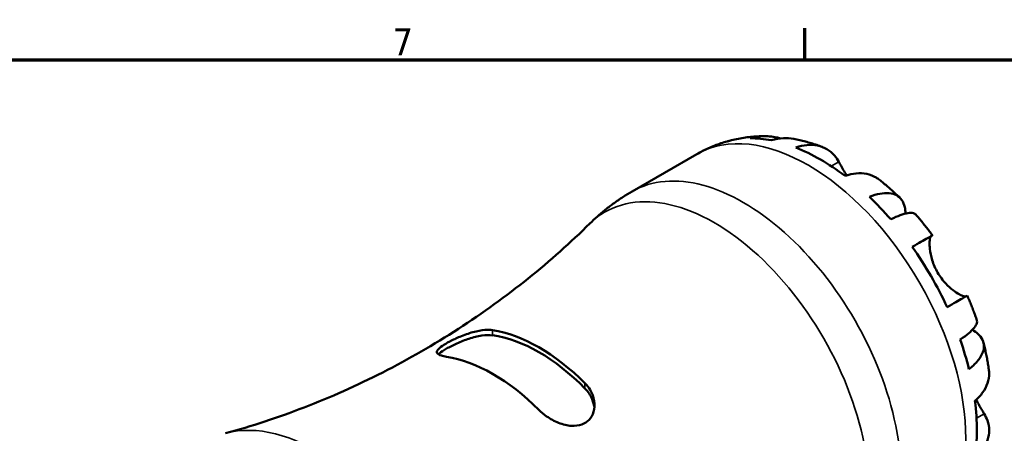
# Model space of a CAD drawing. Header units: millimetres. Extents: x -64 to 666, y 0 to 420.
# Tile 7 of 8: x 448 to 538, y 376 to 414. Entities that reach past the tile are written whole.
import ezdxf

# ---------------------------------------------------------------- set-up
doc = ezdxf.new("R2010")
doc.units = ezdxf.units.MM
for name, color, linetype, lineweight in [('Border (ISO)', 7, 'Continuous', 70), ('Visible (ISO)', 7, 'Continuous', 50), ('Visible Narrow (ISO)', 7, 'Continuous', 35)]:
    doc.layers.add(name, color=color, linetype=linetype, lineweight=lineweight)
doc.styles.add('Note Text (ISO)', font='tahoma.ttf')

# ---------------------------------------------------------------- blocks, each defined once
blk = doc.blocks.new('Borders Default Border')
at = {"layer": 'Border (ISO)'}
blk.add_line((519.75, 410), (519.75, 412.9), dxfattribs=at)
at = {"layer": 'Border (ISO)', "flags": 128}
blk.add_lwpolyline([(10, 10), (10, 410), (584, 410), (584, 10), (10, 10)], dxfattribs=at)
at = {"layer": 'Border (ISO)', "color": 232, "true_color": 0xca0064, "insert": (481.851, 410.4), "char_height": 2.5, "attachment_point": 7, "style": 'Note Text (ISO)'}
blk.add_mtext('7', dxfattribs=at)

msp = doc.modelspace()

# ---------------------------------------------------------------- linework, layer by layer
at = {"layer": 'Visible (ISO)'}
msp.add_line((503.86, 397.896), (509.814, 401.325), dxfattribs=at)
for centre, major_axis, start_param, end_param in [((521.176, 384.211), (-10.15, 17.625), 5.818858, 5.965982), ((521.176, 384.211), (-10.15, 17.625), 6.127124, 6.13806), ((521.176, 384.211), (-10.15, 17.625), 5.341726, 5.657715), ((521.176, 384.211), (-10.15, 17.625), 5.03346, 5.180584), ((521.176, 384.211), (-10.15, 17.625), 4.556328, 4.872317), ((495.296, 369.308), (8.714, -15.131), 2.007354, 2.708903), ((495.296, 369.308), (8.44, -14.656), 1.995452, 2.720804), ((521.176, 384.211), (-10.15, 17.625), 4.248062, 4.395186), ((491.053, 366.865), (-8.714, 15.131), 5.148947, 5.850495), ((521.176, 384.211), (-10.15, 17.625), 3.77093, 4.086919)]:
    msp.add_ellipse(centre, major_axis=major_axis, ratio=0.578093, start_param=start_param, end_param=end_param, dxfattribs=at)
for points, knots in [([(512.828, 402.56), (513.044, 402.616), (513.261, 402.667), (513.694, 402.756), (513.911, 402.795), (514.344, 402.861), (514.56, 402.888), (514.991, 402.932), (515.206, 402.948), (515.633, 402.97), (515.846, 402.976), (516.057, 402.976)], [5.655975, 5.655975, 5.655975, 5.655975, 5.6885141, 5.6885141, 5.7210531, 5.7210531, 5.7535921, 5.7535921, 5.7861312, 5.7861312, 5.8186702, 5.8186702, 5.8186702, 5.8186702]), ([(514.711, 402.787), (515.111, 402.9), (515.522, 402.96), (516.293, 402.987), (516.722, 402.953), (517.267, 402.836), (517.389, 402.806), (517.509, 402.771)], [0.1517731, 0.1517731, 0.1517731, 0.1517731, 0.2959053, 0.2959053, 0.44402, 0.44402, 0.4865649, 0.4865649, 0.4865649, 0.4865649]), ([(518.727, 402.726), (518.407, 402.787), (518.08, 402.806), (517.428, 402.776), (517.045, 402.713), (516.664, 402.598)], [4.3364025, 4.3364025, 4.3364025, 4.3364025, 4.4638383, 4.4638383, 4.6079705, 4.6079705, 4.6079705, 4.6079705]), ([(518.728, 402.727), (518.91, 402.692), (519.091, 402.654), (519.45, 402.573), (519.627, 402.529), (519.979, 402.435), (520.154, 402.386), (520.499, 402.281), (520.67, 402.226), (521.009, 402.111), (521.177, 402.051), (521.344, 401.989)], [5.9604028, 5.9604028, 5.9604028, 5.9604028, 5.9905933, 5.9905933, 6.0207839, 6.0207839, 6.0509744, 6.0509744, 6.0811649, 6.0811649, 6.1113555, 6.1113555, 6.1113555, 6.1113555]), ([(509.814, 401.325), (509.991, 401.426), (510.17, 401.524), (510.533, 401.709), (510.716, 401.797), (511.087, 401.964), (511.274, 402.042), (511.651, 402.189), (511.841, 402.258), (512.222, 402.386), (512.414, 402.445), (512.607, 402.499)], [5.4997209, 5.4997209, 5.4997209, 5.4997209, 5.5287459, 5.5287459, 5.557771, 5.557771, 5.586796, 5.586796, 5.6158211, 5.6158211, 5.6448461, 5.6448461, 5.6448461, 5.6448461]), ([(518.913, 401.935), (519.272, 402.056), (519.623, 402.129), (520.256, 402.189), (520.595, 402.177), (521.226, 402.049), (521.52, 401.933), (522.015, 401.641), (522.262, 401.437), (522.62, 401.017), (522.75, 400.825), (522.861, 400.623)], [0.1517835, 0.1517835, 0.1517835, 0.1517835, 0.2945318, 0.2945318, 0.4427257, 0.4427257, 0.5909197, 0.5909197, 0.7409091, 0.7409091, 0.8438642, 0.8438642, 0.8438642, 0.8438642]), ([(522.861, 400.623), (522.907, 400.538), (522.957, 400.448), (523.092, 400.208), (523.182, 400.052), (523.375, 399.724), (523.477, 399.554), (523.588, 399.378), (523.588, 399.378), (523.589, 399.377)], [-0.5159245, -0.5159245, -0.5159245, -0.5159245, -0.4707471, -0.4707471, -0.4031108, -0.4031108, -0.3374056, -0.3374056, -0.337133, -0.337133, -0.337133, -0.337133]), ([(526.592, 398.975), (526.494, 399.053), (526.393, 399.122), (526.045, 399.326), (525.752, 399.443), (525.12, 399.571), (524.781, 399.583), (524.149, 399.523), (523.798, 399.45), (523.439, 399.329)], [4.2241153, 4.2241153, 4.2241153, 4.2241153, 4.2851685, 4.2851685, 4.4333624, 4.4333624, 4.5815563, 4.5815563, 4.7243047, 4.7243047, 4.7243047, 4.7243047]), ([(526.592, 398.975), (526.724, 398.871), (526.855, 398.766), (527.114, 398.552), (527.243, 398.444), (527.497, 398.225), (527.623, 398.115), (527.873, 397.89), (527.997, 397.777), (528.243, 397.548), (528.364, 397.432), (528.485, 397.315)], [0.1815555, 0.1815555, 0.1815555, 0.1815555, 0.2112561, 0.2112561, 0.2409568, 0.2409568, 0.2706574, 0.2706574, 0.3003581, 0.3003581, 0.3300587, 0.3300587, 0.3300587, 0.3300587]), ([(499.992, 394.956), (500.217, 395.177), (500.45, 395.395), (500.929, 395.822), (501.175, 396.03), (501.681, 396.437), (501.94, 396.634), (502.471, 397.017), (502.741, 397.203), (503.293, 397.56), (503.574, 397.731), (503.86, 397.896)], [5.3502517, 5.3502517, 5.3502517, 5.3502517, 5.3801455, 5.3801455, 5.4100394, 5.4100394, 5.4399332, 5.4399332, 5.469827, 5.469827, 5.4997209, 5.4997209, 5.4997209, 5.4997209]), ([(525.688, 397.401), (526.032, 397.537), (526.359, 397.633), (526.929, 397.742), (527.223, 397.763), (527.75, 397.715), (527.983, 397.645), (528.353, 397.447), (528.524, 397.301), (528.789, 396.926), (528.881, 396.697), (528.973, 396.284), (528.995, 396.082), (528.997, 395.861)], [0.1517731, 0.1517731, 0.1517731, 0.1517731, 0.2959053, 0.2959053, 0.44402, 0.44402, 0.5921347, 0.5921347, 0.7405595, 0.7405595, 0.8889844, 0.8889844, 0.9972993, 0.9972993, 0.9972993, 0.9972993]), ([(529.942, 395.779), (529.888, 395.839), (529.813, 395.881), (529.602, 395.937), (529.433, 395.94), (529.015, 395.874), (528.766, 395.804), (528.264, 395.623), (527.966, 395.498), (527.641, 395.341)], [4.0586457, 4.0586457, 4.0586457, 4.0586457, 4.1676079, 4.1676079, 4.3157226, 4.3157226, 4.4638373, 4.4638373, 4.6079695, 4.6079695, 4.6079695, 4.6079695]), ([(529.942, 395.779), (530.049, 395.656), (530.156, 395.533), (530.366, 395.284), (530.47, 395.159), (530.676, 394.906), (530.778, 394.779), (530.98, 394.523), (531.08, 394.393), (531.278, 394.133), (531.375, 394.003), (531.472, 393.871)], [0.4546288, 0.4546288, 0.4546288, 0.4546288, 0.4833117, 0.4833117, 0.5119947, 0.5119947, 0.5406776, 0.5406776, 0.5693605, 0.5693605, 0.5980435, 0.5980435, 0.5980435, 0.5980435]), ([(499.992, 394.956), (498.239, 393.231), (496.34, 391.535), (492.292, 388.283), (490.143, 386.727), (485.662, 383.828), (483.33, 382.486), (478.574, 380.065), (476.149, 378.987), (471.304, 377.118), (468.884, 376.327), (466.513, 375.677)], [5.3502517, 5.3502517, 5.3502517, 5.3502517, 5.4100394, 5.4100394, 5.469827, 5.469827, 5.5296147, 5.5296147, 5.5894023, 5.5894023, 5.64919, 5.64919, 5.64919, 5.64919]), ([(529.618, 392.81), (529.925, 392.987), (530.197, 393.143), (530.644, 393.399), (530.856, 393.521), (531.187, 393.71), (531.306, 393.778), (531.448, 393.858), (531.483, 393.878), (531.459, 393.862), (531.425, 393.842), (531.373, 393.811)], [0.1517835, 0.1517835, 0.1517835, 0.1517835, 0.2945318, 0.2945318, 0.4427257, 0.4427257, 0.5909197, 0.5909197, 0.7409091, 0.7409091, 0.8438642, 0.8438642, 0.8438642, 0.8438642]), ([(531.373, 393.811), (531.351, 393.798), (531.33, 393.775), (531.284, 393.694), (531.26, 393.626), (531.225, 393.449), (531.214, 393.342), (531.203, 393.045), (531.21, 392.841), (531.271, 392.299), (531.341, 391.945), (531.574, 391.197), (531.74, 390.81), (531.951, 390.444)], [-0.5160532, -0.5160532, -0.5160532, -0.5160532, -0.4692739, -0.4692739, -0.4027296, -0.4027296, -0.3375441, -0.3375441, -0.2486094, -0.2486094, -0.1267417, -0.1267417, 0, 0, 0, 0]), ([(531.951, 390.444), (532.056, 390.264), (532.17, 390.089), (532.423, 389.747), (532.562, 389.581), (532.925, 389.191), (533.152, 388.987), (533.572, 388.662), (533.762, 388.538), (534.046, 388.382), (534.15, 388.334), (534.327, 388.27), (534.4, 388.253), (534.49, 388.247), (534.518, 388.249), (534.541, 388.255)], [0, 0, 0, 0, 0.0626039, 0.0626039, 0.1294602, 0.1294602, 0.2322761, 0.2322761, 0.3276608, 0.3276608, 0.3943951, 0.3943951, 0.4598172, 0.4598172, 0.4968146, 0.4968146, 0.4968146, 0.4968146]), ([(534.672, 388.328), (534.671, 388.329), (534.636, 388.309), (534.506, 388.235), (534.387, 388.168), (534.056, 387.979), (533.844, 387.857), (533.397, 387.601), (533.125, 387.444), (532.818, 387.268)], [4.1589189, 4.1589189, 4.1589189, 4.1589189, 4.2851203, 4.2851203, 4.4333143, 4.4333143, 4.5815082, 4.5815082, 4.7242565, 4.7242565, 4.7242565, 4.7242565]), ([(534.672, 388.328), (534.738, 388.179), (534.802, 388.029), (534.929, 387.727), (534.991, 387.576), (535.112, 387.273), (535.171, 387.121), (535.287, 386.817), (535.343, 386.664), (535.454, 386.357), (535.507, 386.203), (535.56, 386.049)], [0.9727776, 0.9727776, 0.9727776, 0.9727776, 1.0014593, 1.0014593, 1.0301409, 1.0301409, 1.0588225, 1.0588225, 1.0875042, 1.0875042, 1.1161858, 1.1161858, 1.1161858, 1.1161858]), ([(534.022, 384.289), (534.321, 384.491), (534.579, 384.685), (534.988, 385.027), (535.174, 385.206), (535.442, 385.532), (535.524, 385.679), (535.583, 385.887), (535.585, 385.973), (535.56, 386.049)], [0.1517731, 0.1517731, 0.1517731, 0.1517731, 0.2959053, 0.2959053, 0.44402, 0.44402, 0.5921347, 0.5921347, 0.7015658, 0.7015658, 0.7015658, 0.7015658]), ([(486.81, 382.714), (486.625, 382.742), (486.466, 382.777), (486.146, 382.88), (486.019, 382.954), (485.908, 383.131), (485.924, 383.235), (486.1, 383.462), (486.237, 383.58), (486.613, 383.838), (486.842, 383.973), (487.396, 384.264), (487.714, 384.414), (488.439, 384.716), (488.843, 384.859), (489.621, 385.073), (489.994, 385.145), (490.598, 385.194), (490.84, 385.19), (491.053, 385.157)], [-1.1156334, -1.1156334, -1.1156334, -1.1156334, -1.0318478, -1.0318478, -0.9081449, -0.9081449, -0.7837325, -0.7837325, -0.6780258, -0.6780258, -0.5766921, -0.5766921, -0.4677216, -0.4677216, -0.3399056, -0.3399056, -0.2144476, -0.2144476, -0.1180531, -0.1180531, -0.1180531, -0.1180531]), ([(486.079, 382.933), (486.104, 382.96), (486.133, 382.988), (486.315, 383.15), (486.543, 383.303), (486.81, 383.457), (487.078, 383.611), (487.413, 383.782), (488.132, 384.102), (488.516, 384.251), (489.26, 384.491), (489.671, 384.596), (490.429, 384.708), (490.777, 384.716), (491.053, 384.678)], [-0.1376642, -0.1376642, -0.1376642, -0.1376642, -0.1135271, -0.1135271, 0, 0, 0, 0.1135271, 0.1135271, 0.2270543, 0.2270543, 0.3524001, 0.3524001, 0.4777458, 0.4777458, 0.4777458, 0.4777458]), ([(535.146, 385.19), (535.344, 385.075), (535.514, 384.952), (535.828, 384.665), (535.979, 384.472), (536.17, 384.058), (536.21, 383.837), (536.195, 383.42), (536.139, 383.185), (535.916, 382.708), (535.749, 382.465), (535.368, 382.028), (535.122, 381.793), (534.831, 381.565)], [3.7591161, 3.7591161, 3.7591161, 3.7591161, 3.8707582, 3.8707582, 4.019183, 4.019183, 4.1676079, 4.1676079, 4.3157226, 4.3157226, 4.4638373, 4.4638373, 4.6079695, 4.6079695, 4.6079695, 4.6079695]), ([(536.162, 384.02), (536.203, 383.857), (536.242, 383.694), (536.318, 383.367), (536.355, 383.203), (536.424, 382.874), (536.457, 382.71), (536.519, 382.38), (536.549, 382.215), (536.604, 381.884), (536.63, 381.718), (536.655, 381.552)], [1.2407119, 1.2407119, 1.2407119, 1.2407119, 1.2704007, 1.2704007, 1.3000896, 1.3000896, 1.3297785, 1.3297785, 1.3594673, 1.3594673, 1.3891562, 1.3891562, 1.3891562, 1.3891562]), ([(535.378, 378.649), (535.663, 378.899), (535.902, 379.165), (536.272, 379.681), (536.432, 379.979), (536.638, 380.588), (536.684, 380.899), (536.682, 381.302), (536.672, 381.426), (536.654, 381.552)], [0.1517835, 0.1517835, 0.1517835, 0.1517835, 0.2945318, 0.2945318, 0.4427257, 0.4427257, 0.5909197, 0.5909197, 0.6530002, 0.6530002, 0.6530002, 0.6530002]), ([(499.538, 380.271), (499.724, 380.086), (499.882, 379.882), (500.203, 379.348), (500.33, 379.004), (500.441, 378.31), (500.424, 377.961), (500.249, 377.37), (500.112, 377.123), (499.736, 376.726), (499.506, 376.578), (498.953, 376.381), (498.635, 376.345), (497.91, 376.389), (497.506, 376.489), (496.728, 376.795), (496.355, 376.997), (495.751, 377.414), (495.509, 377.614), (495.296, 377.827)], [-1.1156334, -1.1156334, -1.1156334, -1.1156334, -1.0318478, -1.0318478, -0.9081449, -0.9081449, -0.7837325, -0.7837325, -0.6780258, -0.6780258, -0.5766921, -0.5766921, -0.4677216, -0.4677216, -0.3399056, -0.3399056, -0.2144476, -0.2144476, -0.1180531, -0.1180531, -0.1180531, -0.1180531]), ([(499.538, 379.792), (499.815, 379.511), (500.048, 379.169), (500.31, 378.548), (500.377, 378.279), (500.404, 378.02)], [0.4619047, 0.4619047, 0.4619047, 0.4619047, 0.5872505, 0.5872505, 0.6767903, 0.6767903, 0.6767903, 0.6767903]), ([(535.496, 378.755), (535.524, 378.702), (535.553, 378.649), (535.66, 378.449), (535.738, 378.309), (535.884, 378.051), (535.952, 377.934), (536.091, 377.697), (536.161, 377.581), (536.225, 377.475)], [0.3325341, 0.3325341, 0.3325341, 0.3325341, 0.3516843, 0.3516843, 0.4055129, 0.4055129, 0.4557128, 0.4557128, 0.5133309, 0.5133309, 0.5133309, 0.5133309]), ([(536.225, 377.475), (536.344, 377.28), (536.445, 377.072), (536.629, 376.553), (536.681, 376.239), (536.684, 375.666), (536.638, 375.356), (536.432, 374.747), (536.272, 374.449), (535.902, 373.932), (535.663, 373.666), (535.378, 373.417)], [4.0322239, 4.0322239, 4.0322239, 4.0322239, 4.1351791, 4.1351791, 4.2851685, 4.2851685, 4.4333624, 4.4333624, 4.5815563, 4.5815563, 4.7243047, 4.7243047, 4.7243047, 4.7243047])]:
    msp.add_open_spline(points, degree=3, knots=knots, dxfattribs=at)
msp.add_open_spline([(512.828, 402.56), (512.796, 402.551), (512.765, 402.543), (512.733, 402.534)], degree=3, dxfattribs=at)
at = {"layer": 'Visible Narrow (ISO)'}
for p, q in [((522.861, 400.623), (522.171, 400.226)), ((531.373, 393.811), (529.623, 392.804)), ((491.053, 384.678), (491.053, 385.157)), ((499.538, 380.271), (499.538, 379.792)), ((536.225, 377.475), (535.524, 377.072))]:
    msp.add_line(p, q, dxfattribs=at)
for centre, major_axis, start_param, end_param in [((520.044, 383.56), (-10.23, 17.765), 3.141593, 6.283185), ((514.09, 380.131), (10.23, -17.765), 0, 3.141593), ((511.414, 378.59), (-10.034, 17.424), 2.992124, 6.432654), ((472.259, 356.042), (-10.23, 17.765), 3.141593, 6.283185), ((474.935, 357.583), (10.034, -17.424), 0.149469, 2.992124)]:
    msp.add_ellipse(centre, major_axis=major_axis, ratio=0.578093, start_param=start_param, end_param=end_param, dxfattribs=at)

# ---------------------------------------------------------------- block references
msp.add_blockref('Borders Default Border', (0, 0))

doc.saveas('drawing.dxf')
